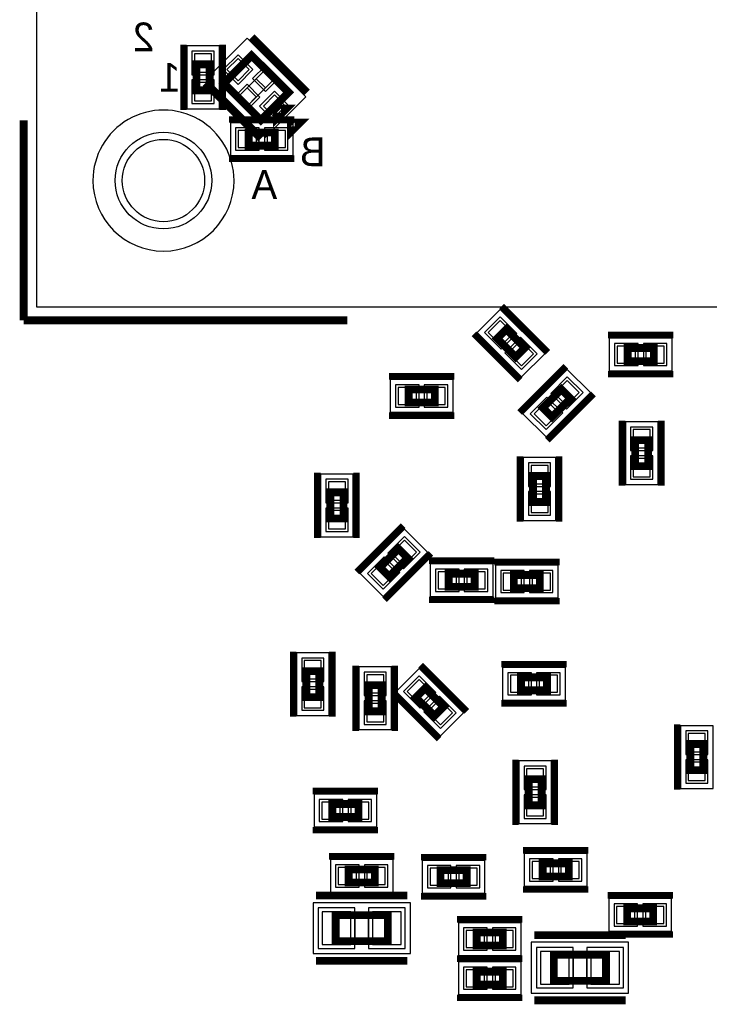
# Model space of a CAD drawing. Extents: x -10 to 137, y -32 to 198.
# Tile 29 of 64: x 52 to 66, y 54 to 73. Entities that reach past the tile are written whole.
import ezdxf

# ---------------------------------------------------------------- set-up
doc = ezdxf.new("R2010")
doc.units = 0
for name, color, linetype in [('PG_ASSEMBLY_BOTTOM', 52, 'CONTINUOUS'), ('PG_DFA_BOUND_BOTTOM', 254, 'CONTINUOUS'), ('PG_PASTEMASK_BOTTOM', 132, 'CONTINUOUS'), ('PG_PLACE_BOUND_BOTTOM', 73, 'CONTINUOUS'), ('PG_SILKSCREEN_BOTTOM', 2, 'CONTINUOUS'), ('PG_SOLDERMASK_BOTTOM', 212, 'CONTINUOUS'), ('PIN_BOTTOM', 2, 'CONTINUOUS'), ('PIN_PASTEMASK_BOTTOM', 132, 'CONTINUOUS'), ('PIN_SOLDERMASK_BOTTOM', 212, 'CONTINUOUS'), ('RKO_ALL', 40, 'CONTINUOUS'), ('VKO_BOTTOM', 173, 'CONTINUOUS')]:
    doc.layers.add(name, color=color, linetype=linetype)

msp = doc.modelspace()

# ---------------------------------------------------------------- linework, layer by layer
at = {"layer": 'PG_ASSEMBLY_BOTTOM', "const_width": 0.1524}
for points in [[(57.089548, 70.804786), (56.370982, 71.523352), (56.909716, 72.062086), (57.628282, 71.34352), (57.089548, 70.804786)], [(56.092852, 71.89216), (56.092852, 71.383906), (55.838852, 71.383906), (55.838852, 71.89216), (56.092852, 71.89216)], [(57.403746, 70.849744), (57.583324, 71.029322), (57.403746, 71.029322), (57.403746, 70.849744)], [(57.361582, 70.309486), (56.853582, 70.309486), (56.853582, 70.563486), (57.361582, 70.563486), (57.361582, 70.309486)], [(62.040516, 66.198242), (61.681106, 66.557652), (61.860684, 66.73723), (62.220094, 66.37782), (62.040516, 66.198242)], [(64.727074, 66.118486), (64.219074, 66.118486), (64.219074, 66.372486), (64.727074, 66.372486), (64.727074, 66.118486)], [(60.469526, 65.312798), (59.961526, 65.312798), (59.961526, 65.566798), (60.469526, 65.566798), (60.469526, 65.312798)], [(62.570106, 65.20942), (62.929516, 65.56883), (63.109094, 65.389252), (62.749684, 65.029842), (62.570106, 65.20942)], [(64.36487, 64.073786), (64.36487, 64.581786), (64.61887, 64.581786), (64.61887, 64.073786), (64.36487, 64.073786)], [(62.379352, 63.376302), (62.379352, 63.884302), (62.633352, 63.884302), (62.633352, 63.376302), (62.379352, 63.376302)], [(58.44032, 63.057786), (58.44032, 63.565786), (58.69432, 63.565786), (58.69432, 63.057786), (58.44032, 63.057786)], [(59.405774, 62.10681), (59.765184, 62.465966), (59.944762, 62.286388), (59.585352, 61.927232), (59.405774, 62.10681)], [(60.738512, 61.982604), (61.246512, 61.982604), (61.246512, 61.728604), (60.738512, 61.728604), (60.738512, 61.982604)], [(62.005464, 61.957204), (62.513464, 61.957204), (62.513464, 61.703204), (62.005464, 61.703204), (62.005464, 61.957204)], [(57.97169, 59.580526), (57.97169, 60.088526), (58.22569, 60.088526), (58.22569, 59.580526), (57.97169, 59.580526)], [(62.14491, 59.968892), (62.65291, 59.968892), (62.65291, 59.714892), (62.14491, 59.714892), (62.14491, 59.968892)], [(59.438286, 59.815222), (59.43854, 59.306968), (59.18454, 59.306968), (59.184286, 59.815222), (59.438286, 59.815222)], [(60.283344, 59.755024), (60.6425, 59.395868), (60.462922, 59.21629), (60.103766, 59.575446), (60.283344, 59.755024)], [(65.43675, 58.162952), (65.43675, 58.670952), (65.69075, 58.670952), (65.69075, 58.162952), (65.43675, 58.162952)], [(62.548008, 57.986422), (62.548008, 57.478422), (62.294008, 57.478422), (62.294008, 57.986422), (62.548008, 57.986422)], [(58.987436, 57.249568), (58.479436, 57.249568), (58.479436, 57.503568), (58.987436, 57.503568), (58.987436, 57.249568)], [(58.79592, 56.231282), (59.30392, 56.231282), (59.30392, 55.977282), (58.79592, 55.977282), (58.79592, 56.231282)], [(63.07455, 56.094376), (62.56655, 56.094376), (62.56655, 56.348376), (63.07455, 56.348376), (63.07455, 56.094376)], [(60.582048, 56.216804), (61.090048, 56.216804), (61.090048, 55.962804), (60.582048, 55.962804), (60.582048, 56.216804)], [(64.71666, 55.218838), (64.20866, 55.218838), (64.20866, 55.472838), (64.71666, 55.472838), (64.71666, 55.218838)], [(59.55792, 54.834282), (58.54192, 54.834282), (58.54192, 55.342282), (59.55792, 55.342282), (59.55792, 54.834282)], [(61.79312, 54.750716), (61.28512, 54.750716), (61.28512, 55.004716), (61.79312, 55.004716), (61.79312, 54.750716)], [(62.78372, 54.572916), (63.79972, 54.572916), (63.79972, 54.064916), (62.78372, 54.064916), (62.78372, 54.572916)], [(61.28512, 54.242716), (61.79312, 54.242716), (61.79312, 53.988716), (61.28512, 53.988716), (61.28512, 54.242716)]]:
    msp.add_lwpolyline(points, dxfattribs=at)
at = {"layer": 'PG_DFA_BOUND_BOTTOM'}
for points in [[(57.173368, 70.469252), (57.963816, 71.2597), (56.825896, 72.39762), (56.035448, 71.607172)], [(56.283352, 72.248268), (55.648606, 72.248268), (55.648606, 71.028052), (56.283352, 71.028052)], [(57.71769, 70.118986), (57.71769, 70.753986), (56.497474, 70.753986), (56.497474, 70.118986)], [(62.15761, 65.811908), (62.606428, 66.260726), (61.74359, 67.123564), (61.294772, 66.674746)], [(65.083182, 65.927986), (65.083182, 66.562986), (63.862966, 66.562986), (63.862966, 65.927986)], [(62.183772, 65.092326), (62.63259, 64.643508), (63.495428, 65.506346), (63.04661, 65.955164)], [(60.825634, 65.122298), (60.825634, 65.757298), (59.605418, 65.757298), (59.605418, 65.122298)], [(64.17437, 63.717678), (64.80937, 63.717678), (64.80937, 64.937894), (64.17437, 64.937894)], [(62.188852, 63.020194), (62.823852, 63.020194), (62.823852, 64.24041), (62.188852, 64.24041)], [(58.24982, 62.701678), (58.88482, 62.701678), (58.88482, 63.921894), (58.24982, 63.921894)], [(59.01944, 61.989716), (59.468258, 61.540644), (60.331096, 62.403482), (59.882278, 62.852554)], [(60.382404, 62.173104), (60.382404, 61.538104), (61.60262, 61.538104), (61.60262, 62.173104)], [(61.649356, 62.147704), (61.649356, 61.512704), (62.869572, 61.512704), (62.869572, 62.147704)], [(57.78119, 59.224418), (58.41619, 59.224418), (58.41619, 60.444634), (57.78119, 60.444634)], [(59.628786, 60.17133), (58.99404, 60.171076), (58.99404, 58.95086), (59.628786, 58.951114)], [(60.16625, 60.141612), (59.717178, 59.69254), (60.580016, 58.829702), (61.029088, 59.278774)], [(61.788802, 60.159392), (61.788802, 59.524392), (63.009018, 59.524392), (63.009018, 60.159392)], [(65.24625, 57.806844), (65.88125, 57.806844), (65.88125, 59.02706), (65.24625, 59.02706)], [(62.738508, 58.34253), (62.103508, 58.34253), (62.103508, 57.122314), (62.738508, 57.122314)], [(59.343544, 57.059068), (59.343544, 57.694068), (58.123328, 57.694068), (58.123328, 57.059068)], [(63.430658, 55.903876), (63.430658, 56.538876), (62.210442, 56.538876), (62.210442, 55.903876)], [(58.439812, 56.421782), (58.439812, 55.786782), (59.660028, 55.786782), (59.660028, 56.421782)], [(60.22594, 56.407304), (60.22594, 55.772304), (61.446156, 55.772304), (61.446156, 56.407304)], [(59.997086, 54.592982), (59.997086, 55.583582), (58.102754, 55.583582), (58.102754, 54.592982)], [(65.072768, 55.028338), (65.072768, 55.663338), (63.852552, 55.663338), (63.852552, 55.028338)], [(62.149228, 54.560216), (62.149228, 55.195216), (60.929012, 55.195216), (60.929012, 54.560216)], [(62.344554, 54.814216), (62.344554, 53.823616), (64.238886, 53.823616), (64.238886, 54.814216)], [(60.929012, 54.433216), (60.929012, 53.798216), (62.149228, 53.798216), (62.149228, 54.433216)]]:
    msp.add_lwpolyline(points, close=True, dxfattribs=at)
at = {"layer": 'PG_PASTEMASK_BOTTOM'}
for points in [[(57.176416, 71.433436), (57.3532, 71.61022), (57.176416, 71.787004), (56.999632, 71.61022)], [(56.822848, 71.079868), (56.999632, 71.256652), (56.822848, 71.433436), (56.646064, 71.256652)]]:
    msp.add_lwpolyline(points, close=True, dxfattribs=at)
at = {"layer": 'PG_PLACE_BOUND_BOTTOM'}
for points in [[(78.385416, 67.16522), (52.731416, 67.16522), (52.731416, 92.81922), (78.385416, 92.81922)], [(57.089548, 70.804786), (56.370982, 71.523352), (56.909716, 72.062086), (57.628282, 71.34352)], [(56.092852, 71.89216), (56.092852, 71.383906), (55.838852, 71.383906), (55.838852, 71.89216)], [(57.361582, 70.309486), (56.853582, 70.309486), (56.853582, 70.563486), (57.361582, 70.563486)], [(62.040516, 66.198242), (61.681106, 66.557652), (61.860684, 66.73723), (62.220094, 66.37782)], [(64.727074, 66.118486), (64.219074, 66.118486), (64.219074, 66.372486), (64.727074, 66.372486)], [(60.469526, 65.312798), (59.961526, 65.312798), (59.961526, 65.566798), (60.469526, 65.566798)], [(62.570106, 65.20942), (62.929516, 65.56883), (63.109094, 65.389252), (62.749684, 65.029842)], [(64.36487, 64.073786), (64.36487, 64.581786), (64.61887, 64.581786), (64.61887, 64.073786)], [(62.379352, 63.376302), (62.379352, 63.884302), (62.633352, 63.884302), (62.633352, 63.376302)], [(58.44032, 63.057786), (58.44032, 63.565786), (58.69432, 63.565786), (58.69432, 63.057786)], [(59.405774, 62.10681), (59.765184, 62.465966), (59.944762, 62.286388), (59.585352, 61.927232)], [(60.738512, 61.982604), (61.246512, 61.982604), (61.246512, 61.728604), (60.738512, 61.728604)], [(62.005464, 61.957204), (62.513464, 61.957204), (62.513464, 61.703204), (62.005464, 61.703204)], [(57.97169, 59.580526), (57.97169, 60.088526), (58.22569, 60.088526), (58.22569, 59.580526)], [(62.14491, 59.968892), (62.65291, 59.968892), (62.65291, 59.714892), (62.14491, 59.714892)], [(59.438286, 59.815222), (59.43854, 59.306968), (59.18454, 59.306968), (59.184286, 59.815222)], [(60.283344, 59.755024), (60.6425, 59.395868), (60.462922, 59.21629), (60.103766, 59.575446)], [(65.43675, 58.162952), (65.43675, 58.670952), (65.69075, 58.670952), (65.69075, 58.162952)], [(62.548008, 57.986422), (62.548008, 57.478422), (62.294008, 57.478422), (62.294008, 57.986422)], [(58.987436, 57.249568), (58.479436, 57.249568), (58.479436, 57.503568), (58.987436, 57.503568)], [(63.07455, 56.094376), (62.56655, 56.094376), (62.56655, 56.348376), (63.07455, 56.348376)], [(58.79592, 56.231282), (59.30392, 56.231282), (59.30392, 55.977282), (58.79592, 55.977282)], [(60.582048, 56.216804), (61.090048, 56.216804), (61.090048, 55.962804), (60.582048, 55.962804)], [(64.71666, 55.218838), (64.20866, 55.218838), (64.20866, 55.472838), (64.71666, 55.472838)], [(59.55792, 54.834282), (58.54192, 54.834282), (58.54192, 55.342282), (59.55792, 55.342282)], [(61.79312, 54.750716), (61.28512, 54.750716), (61.28512, 55.004716), (61.79312, 55.004716)], [(62.78372, 54.572916), (63.79972, 54.572916), (63.79972, 54.064916), (62.78372, 54.064916)], [(61.28512, 54.242716), (61.79312, 54.242716), (61.79312, 53.988716), (61.28512, 53.988716)]]:
    msp.add_lwpolyline(points, close=True, dxfattribs=at)
at = {"layer": 'PG_SILKSCREEN_BOTTOM'}
for points, const_width in [([(57.987438, 71.34352), (56.909716, 72.421242)], 0.1524), ([(55.585106, 72.272906), (55.585106, 71.00316)], 0.127), ([(56.346852, 72.272906), (56.346852, 71.00316)], 0.127), ([(57.089548, 70.44563), (56.011826, 71.523352)], 0.1524), ([(52.477416, 66.91122), (52.477416, 70.803516)], 0.1524), ([(57.742582, 70.817486), (56.472582, 70.817486)], 0.127), ([(57.67324, 70.58025), (57.852818, 70.759828), (57.67324, 70.759828), (57.67324, 70.58025)], 0.1524), ([(57.742582, 70.055486), (56.472582, 70.055486)], 0.127), ([(62.668912, 66.288158), (61.771022, 67.186048)], 0.127), ([(58.77052, 66.91122), (52.477416, 66.91122)], 0.1524), ([(62.130178, 65.749424), (61.232288, 66.647314)], 0.127), ([(65.108074, 66.626486), (63.838074, 66.626486)], 0.127), ([(62.121288, 65.119758), (63.019178, 66.017648)], 0.127), ([(60.850526, 65.820798), (59.580526, 65.820798)], 0.127), ([(65.108074, 65.864486), (63.838074, 65.864486)], 0.127), ([(62.660022, 64.581024), (63.557912, 65.478914)], 0.127), ([(60.850526, 65.058798), (59.580526, 65.058798)], 0.127), ([(64.11087, 63.692786), (64.11087, 64.962786)], 0.127), ([(64.87287, 63.692786), (64.87287, 64.962786)], 0.127), ([(62.125352, 62.995302), (62.125352, 64.265302)], 0.127), ([(62.887352, 62.995302), (62.887352, 64.265302)], 0.127), ([(58.18632, 62.676786), (58.18632, 63.946786)], 0.127), ([(58.94832, 62.676786), (58.94832, 63.946786)], 0.127), ([(58.956956, 62.017148), (59.854846, 62.915038)], 0.127), ([(59.49569, 61.47816), (60.39358, 62.376304)], 0.127), ([(60.357512, 62.236604), (61.627512, 62.236604)], 0.127), ([(61.624464, 62.211204), (62.894464, 62.211204)], 0.127), ([(60.357512, 61.474604), (61.627512, 61.474604)], 0.127), ([(61.624464, 61.449204), (62.894464, 61.449204)], 0.127), ([(57.71769, 59.199526), (57.71769, 60.469526)], 0.127), ([(58.47969, 59.199526), (58.47969, 60.469526)], 0.127), ([(58.93054, 60.196222), (58.93054, 58.926222)], 0.127), ([(59.69254, 60.196222), (59.692286, 58.926222)], 0.127), ([(60.193428, 60.204096), (61.091572, 59.306206)], 0.127), ([(61.76391, 60.222892), (63.03391, 60.222892)], 0.127), ([(59.654694, 59.665362), (60.552584, 58.767218)], 0.127), ([(61.76391, 59.460892), (63.03391, 59.460892)], 0.127), ([(65.18275, 57.781952), (65.18275, 59.051952)], 0.127), ([(62.040008, 58.367422), (62.040008, 57.097422)], 0.127), ([(62.802008, 58.367422), (62.802008, 57.097422)], 0.127), ([(59.368436, 57.757568), (58.098436, 57.757568)], 0.127), ([(59.368436, 56.995568), (58.098436, 56.995568)], 0.127), ([(58.41492, 56.485282), (59.68492, 56.485282)], 0.127), ([(60.201048, 56.470804), (61.471048, 56.470804)], 0.127), ([(63.45555, 56.602376), (62.18555, 56.602376)], 0.127), ([(59.93892, 55.723282), (58.16092, 55.723282)], 0.1524), ([(58.41492, 55.723282), (59.68492, 55.723282)], 0.127), ([(60.201048, 55.708804), (61.471048, 55.708804)], 0.127), ([(63.45555, 55.840376), (62.18555, 55.840376)], 0.127), ([(65.09766, 55.726838), (63.82766, 55.726838)], 0.127), ([(62.17412, 55.258716), (60.90412, 55.258716)], 0.127), ([(62.40272, 54.953916), (64.18072, 54.953916)], 0.1524), ([(65.09766, 54.964838), (63.82766, 54.964838)], 0.127), ([(59.93892, 54.453282), (58.16092, 54.453282)], 0.1524), ([(62.17412, 54.496716), (60.90412, 54.496716)], 0.127), ([(60.90412, 54.496716), (62.17412, 54.496716)], 0.127), ([(60.90412, 53.734716), (62.17412, 53.734716)], 0.127), ([(62.40272, 53.683916), (64.18072, 53.683916)], 0.1524)]:
    msp.add_lwpolyline(points, dxfattribs=dict(at, const_width=const_width))
at = {"layer": 'PG_SOLDERMASK_BOTTOM'}
for points in [[(57.17921, 71.361554), (57.43067, 71.613014), (57.17921, 71.864474), (56.92775, 71.613014)], [(56.820054, 71.002398), (57.071514, 71.253858), (56.820054, 71.505318), (56.568594, 71.253858)]]:
    msp.add_lwpolyline(points, close=True, dxfattribs=at)
at = {"layer": 'PIN_BOTTOM'}
for points in [[(56.130952, 72.095868), (55.800752, 72.095868), (55.800752, 71.740268), (56.130952, 71.740268)], [(56.646064, 71.571478), (56.86159, 71.787004), (56.646064, 72.00253), (56.430538, 71.787004)], [(56.820027, 71.074226), (57.358842, 71.613041), (57.179237, 71.792646), (56.640422, 71.253831)], [(56.130952, 71.536052), (55.800752, 71.536052), (55.800752, 71.180452), (56.130952, 71.180452)], [(57.3532, 70.864342), (57.568726, 71.079868), (57.3532, 71.295394), (57.137674, 71.079868)], [(57.005474, 70.271386), (57.005474, 70.601586), (56.649874, 70.601586), (56.649874, 70.271386)], [(57.56529, 70.271386), (57.56529, 70.601586), (57.20969, 70.601586), (57.20969, 70.271386)], [(61.761714, 66.423135), (61.995201, 66.656622), (61.743754, 66.908069), (61.510267, 66.674582)], [(62.157446, 66.027403), (62.390933, 66.26089), (62.139486, 66.512337), (61.905999, 66.27885)], [(64.370966, 66.080386), (64.370966, 66.410586), (64.015366, 66.410586), (64.015366, 66.080386)], [(64.930782, 66.080386), (64.930782, 66.410586), (64.575182, 66.410586), (64.575182, 66.080386)], [(62.794999, 65.488222), (63.028486, 65.254735), (63.279933, 65.506182), (63.046446, 65.739669)], [(60.113418, 65.274698), (60.113418, 65.604898), (59.757818, 65.604898), (59.757818, 65.274698)], [(60.673234, 65.274698), (60.673234, 65.604898), (60.317634, 65.604898), (60.317634, 65.274698)], [(62.399267, 65.09249), (62.632754, 64.859003), (62.884201, 65.11045), (62.650714, 65.343937)], [(64.32677, 64.429894), (64.65697, 64.429894), (64.65697, 64.785494), (64.32677, 64.785494)], [(64.32677, 63.870078), (64.65697, 63.870078), (64.65697, 64.225678), (64.32677, 64.225678)], [(62.341252, 63.73241), (62.671452, 63.73241), (62.671452, 64.08801), (62.341252, 64.08801)], [(58.40222, 63.413894), (58.73242, 63.413894), (58.73242, 63.769494), (58.40222, 63.769494)], [(62.341252, 63.172594), (62.671452, 63.172594), (62.671452, 63.528194), (62.341252, 63.528194)], [(58.40222, 62.854078), (58.73242, 62.854078), (58.73242, 63.209678), (58.40222, 63.209678)], [(59.630667, 62.385612), (59.864154, 62.152125), (60.115601, 62.403572), (59.882114, 62.637059)], [(59.234935, 61.98988), (59.468422, 61.756393), (59.719869, 62.00784), (59.486382, 62.241327)], [(60.534804, 62.020704), (60.534804, 61.690504), (60.890404, 61.690504), (60.890404, 62.020704)], [(61.09462, 62.020704), (61.09462, 61.690504), (61.45022, 61.690504), (61.45022, 62.020704)], [(61.801756, 61.995304), (61.801756, 61.665104), (62.157356, 61.665104), (62.157356, 61.995304)], [(62.361572, 61.995304), (62.361572, 61.665104), (62.717172, 61.665104), (62.717172, 61.995304)], [(57.93359, 59.936634), (58.26379, 59.936634), (58.26379, 60.292234), (57.93359, 60.292234)], [(59.476386, 60.018676), (59.146186, 60.018676), (59.146186, 59.663076), (59.476386, 59.663076)], [(61.941202, 60.006992), (61.941202, 59.676792), (62.296802, 59.676792), (62.296802, 60.006992)], [(62.501018, 60.006992), (62.501018, 59.676792), (62.856618, 59.676792), (62.856618, 60.006992)], [(60.16616, 59.926117), (59.932673, 59.69263), (60.18412, 59.441183), (60.417607, 59.67467)], [(57.93359, 59.376818), (58.26379, 59.376818), (58.26379, 59.732418), (57.93359, 59.732418)], [(59.476386, 59.45886), (59.146186, 59.45886), (59.146186, 59.10326), (59.476386, 59.10326)], [(60.561892, 59.530385), (60.328405, 59.296898), (60.579852, 59.045451), (60.813339, 59.278938)], [(65.39865, 58.51906), (65.72885, 58.51906), (65.72885, 58.87466), (65.39865, 58.87466)], [(65.39865, 57.959244), (65.72885, 57.959244), (65.72885, 58.314844), (65.39865, 58.314844)], [(62.586108, 58.19013), (62.255908, 58.19013), (62.255908, 57.83453), (62.586108, 57.83453)], [(58.631328, 57.211468), (58.631328, 57.541668), (58.275728, 57.541668), (58.275728, 57.211468)], [(59.191144, 57.211468), (59.191144, 57.541668), (58.835544, 57.541668), (58.835544, 57.211468)], [(62.586108, 57.630314), (62.255908, 57.630314), (62.255908, 57.274714), (62.586108, 57.274714)], [(62.718442, 56.056276), (62.718442, 56.386476), (62.362842, 56.386476), (62.362842, 56.056276)], [(63.278258, 56.056276), (63.278258, 56.386476), (62.922658, 56.386476), (62.922658, 56.056276)], [(58.592212, 56.269382), (58.592212, 55.939182), (58.947812, 55.939182), (58.947812, 56.269382)], [(59.152028, 56.269382), (59.152028, 55.939182), (59.507628, 55.939182), (59.507628, 56.269382)], [(60.37834, 56.254904), (60.37834, 55.924704), (60.73394, 55.924704), (60.73394, 56.254904)], [(60.938156, 56.254904), (60.938156, 55.924704), (61.293756, 55.924704), (61.293756, 56.254904)], [(58.839354, 54.770782), (58.839354, 55.405782), (58.280554, 55.405782), (58.280554, 54.770782)], [(59.819286, 54.770782), (59.819286, 55.405782), (59.260486, 55.405782), (59.260486, 54.770782)], [(64.360552, 55.180738), (64.360552, 55.510938), (64.004952, 55.510938), (64.004952, 55.180738)], [(64.920368, 55.180738), (64.920368, 55.510938), (64.564768, 55.510938), (64.564768, 55.180738)], [(61.437012, 54.712616), (61.437012, 55.042816), (61.081412, 55.042816), (61.081412, 54.712616)], [(61.996828, 54.712616), (61.996828, 55.042816), (61.641228, 55.042816), (61.641228, 54.712616)], [(62.522354, 54.636416), (62.522354, 54.001416), (63.081154, 54.001416), (63.081154, 54.636416)], [(63.502286, 54.636416), (63.502286, 54.001416), (64.061086, 54.001416), (64.061086, 54.636416)], [(61.081412, 54.280816), (61.081412, 53.950616), (61.437012, 53.950616), (61.437012, 54.280816)], [(61.641228, 54.280816), (61.641228, 53.950616), (61.996828, 53.950616), (61.996828, 54.280816)]]:
    msp.add_lwpolyline(points, close=True, dxfattribs=at)
msp.add_circle((55.195978, 69.629782), 0.8001, dxfattribs=at)
at = {"layer": 'PIN_PASTEMASK_BOTTOM'}
for points in [[(56.130952, 72.095868), (55.800752, 72.095868), (55.800752, 71.740268), (56.130952, 71.740268)], [(56.646064, 71.571478), (56.86159, 71.787004), (56.646064, 72.00253), (56.430538, 71.787004)], [(56.130952, 71.536052), (55.800752, 71.536052), (55.800752, 71.180452), (56.130952, 71.180452)], [(57.3532, 70.864342), (57.568726, 71.079868), (57.3532, 71.295394), (57.137674, 71.079868)], [(57.005474, 70.271386), (57.005474, 70.601586), (56.649874, 70.601586), (56.649874, 70.271386)], [(57.56529, 70.271386), (57.56529, 70.601586), (57.20969, 70.601586), (57.20969, 70.271386)], [(61.761714, 66.423135), (61.995201, 66.656622), (61.743754, 66.908069), (61.510267, 66.674582)], [(62.157446, 66.027403), (62.390933, 66.26089), (62.139486, 66.512337), (61.905999, 66.27885)], [(64.370966, 66.080386), (64.370966, 66.410586), (64.015366, 66.410586), (64.015366, 66.080386)], [(64.930782, 66.080386), (64.930782, 66.410586), (64.575182, 66.410586), (64.575182, 66.080386)], [(62.794999, 65.488222), (63.028486, 65.254735), (63.279933, 65.506182), (63.046446, 65.739669)], [(60.113418, 65.274698), (60.113418, 65.604898), (59.757818, 65.604898), (59.757818, 65.274698)], [(60.673234, 65.274698), (60.673234, 65.604898), (60.317634, 65.604898), (60.317634, 65.274698)], [(62.399267, 65.09249), (62.632754, 64.859003), (62.884201, 65.11045), (62.650714, 65.343937)], [(64.32677, 64.429894), (64.65697, 64.429894), (64.65697, 64.785494), (64.32677, 64.785494)], [(64.32677, 63.870078), (64.65697, 63.870078), (64.65697, 64.225678), (64.32677, 64.225678)], [(62.341252, 63.73241), (62.671452, 63.73241), (62.671452, 64.08801), (62.341252, 64.08801)], [(58.40222, 63.413894), (58.73242, 63.413894), (58.73242, 63.769494), (58.40222, 63.769494)], [(62.341252, 63.172594), (62.671452, 63.172594), (62.671452, 63.528194), (62.341252, 63.528194)], [(58.40222, 62.854078), (58.73242, 62.854078), (58.73242, 63.209678), (58.40222, 63.209678)], [(59.630667, 62.385612), (59.864154, 62.152125), (60.115601, 62.403572), (59.882114, 62.637059)], [(59.234935, 61.98988), (59.468422, 61.756393), (59.719869, 62.00784), (59.486382, 62.241327)], [(60.534804, 62.020704), (60.534804, 61.690504), (60.890404, 61.690504), (60.890404, 62.020704)], [(61.09462, 62.020704), (61.09462, 61.690504), (61.45022, 61.690504), (61.45022, 62.020704)], [(61.801756, 61.995304), (61.801756, 61.665104), (62.157356, 61.665104), (62.157356, 61.995304)], [(62.361572, 61.995304), (62.361572, 61.665104), (62.717172, 61.665104), (62.717172, 61.995304)], [(57.93359, 59.936634), (58.26379, 59.936634), (58.26379, 60.292234), (57.93359, 60.292234)], [(59.476386, 60.018676), (59.146186, 60.018676), (59.146186, 59.663076), (59.476386, 59.663076)], [(61.941202, 60.006992), (61.941202, 59.676792), (62.296802, 59.676792), (62.296802, 60.006992)], [(62.501018, 60.006992), (62.501018, 59.676792), (62.856618, 59.676792), (62.856618, 60.006992)], [(60.16616, 59.926117), (59.932673, 59.69263), (60.18412, 59.441183), (60.417607, 59.67467)], [(57.93359, 59.376818), (58.26379, 59.376818), (58.26379, 59.732418), (57.93359, 59.732418)], [(59.476386, 59.45886), (59.146186, 59.45886), (59.146186, 59.10326), (59.476386, 59.10326)], [(60.561892, 59.530385), (60.328405, 59.296898), (60.579852, 59.045451), (60.813339, 59.278938)], [(65.39865, 58.51906), (65.72885, 58.51906), (65.72885, 58.87466), (65.39865, 58.87466)], [(65.39865, 57.959244), (65.72885, 57.959244), (65.72885, 58.314844), (65.39865, 58.314844)], [(62.586108, 58.19013), (62.255908, 58.19013), (62.255908, 57.83453), (62.586108, 57.83453)], [(58.631328, 57.211468), (58.631328, 57.541668), (58.275728, 57.541668), (58.275728, 57.211468)], [(59.191144, 57.211468), (59.191144, 57.541668), (58.835544, 57.541668), (58.835544, 57.211468)], [(62.586108, 57.630314), (62.255908, 57.630314), (62.255908, 57.274714), (62.586108, 57.274714)], [(62.718442, 56.056276), (62.718442, 56.386476), (62.362842, 56.386476), (62.362842, 56.056276)], [(63.278258, 56.056276), (63.278258, 56.386476), (62.922658, 56.386476), (62.922658, 56.056276)], [(58.592212, 56.269382), (58.592212, 55.939182), (58.947812, 55.939182), (58.947812, 56.269382)], [(59.152028, 56.269382), (59.152028, 55.939182), (59.507628, 55.939182), (59.507628, 56.269382)], [(60.37834, 56.254904), (60.37834, 55.924704), (60.73394, 55.924704), (60.73394, 56.254904)], [(60.938156, 56.254904), (60.938156, 55.924704), (61.293756, 55.924704), (61.293756, 56.254904)], [(58.839354, 54.770782), (58.839354, 55.405782), (58.280554, 55.405782), (58.280554, 54.770782)], [(59.819286, 54.770782), (59.819286, 55.405782), (59.260486, 55.405782), (59.260486, 54.770782)], [(64.360552, 55.180738), (64.360552, 55.510938), (64.004952, 55.510938), (64.004952, 55.180738)], [(64.920368, 55.180738), (64.920368, 55.510938), (64.564768, 55.510938), (64.564768, 55.180738)], [(61.437012, 54.712616), (61.437012, 55.042816), (61.081412, 55.042816), (61.081412, 54.712616)], [(61.996828, 54.712616), (61.996828, 55.042816), (61.641228, 55.042816), (61.641228, 54.712616)], [(62.522354, 54.636416), (62.522354, 54.001416), (63.081154, 54.001416), (63.081154, 54.636416)], [(63.502286, 54.636416), (63.502286, 54.001416), (64.061086, 54.001416), (64.061086, 54.636416)], [(61.081412, 54.280816), (61.081412, 53.950616), (61.437012, 53.950616), (61.437012, 54.280816)], [(61.641228, 54.280816), (61.641228, 53.950616), (61.996828, 53.950616), (61.996828, 54.280816)]]:
    msp.add_lwpolyline(points, close=True, dxfattribs=at)
at = {"layer": 'PIN_SOLDERMASK_BOTTOM'}
for points in [[(56.181752, 72.146668), (55.749952, 72.146668), (55.749952, 71.689468), (56.181752, 71.689468)], [(56.646064, 71.499636), (56.933432, 71.787004), (56.646064, 72.074372), (56.358696, 71.787004)], [(56.181752, 71.586852), (55.749952, 71.586852), (55.749952, 71.129652), (56.181752, 71.129652)], [(57.3532, 70.7925), (57.640568, 71.079868), (57.3532, 71.367236), (57.065832, 71.079868)], [(57.056274, 70.220586), (57.056274, 70.652386), (56.599074, 70.652386), (56.599074, 70.220586)], [(57.61609, 70.220586), (57.61609, 70.652386), (57.15889, 70.652386), (57.15889, 70.220586)], [(61.761714, 66.351293), (62.067043, 66.656622), (61.743754, 66.979911), (61.438425, 66.674582)], [(62.157446, 65.955561), (62.462775, 66.26089), (62.139486, 66.584179), (61.834157, 66.27885)], [(64.421766, 66.029586), (64.421766, 66.461386), (63.964566, 66.461386), (63.964566, 66.029586)], [(64.981582, 66.029586), (64.981582, 66.461386), (64.524382, 66.461386), (64.524382, 66.029586)], [(62.723157, 65.488222), (63.028486, 65.182893), (63.351775, 65.506182), (63.046446, 65.811511)], [(60.164218, 65.223898), (60.164218, 65.655698), (59.707018, 65.655698), (59.707018, 65.223898)], [(60.724034, 65.223898), (60.724034, 65.655698), (60.266834, 65.655698), (60.266834, 65.223898)], [(62.327425, 65.09249), (62.632754, 64.787161), (62.956043, 65.11045), (62.650714, 65.415779)], [(64.27597, 64.379094), (64.70777, 64.379094), (64.70777, 64.836294), (64.27597, 64.836294)], [(64.27597, 63.819278), (64.70777, 63.819278), (64.70777, 64.276478), (64.27597, 64.276478)], [(62.290452, 63.68161), (62.722252, 63.68161), (62.722252, 64.13881), (62.290452, 64.13881)], [(58.35142, 63.363094), (58.78322, 63.363094), (58.78322, 63.820294), (58.35142, 63.820294)], [(62.290452, 63.121794), (62.722252, 63.121794), (62.722252, 63.578994), (62.290452, 63.578994)], [(58.35142, 62.803278), (58.78322, 62.803278), (58.78322, 63.260478), (58.35142, 63.260478)], [(59.558825, 62.385612), (59.864154, 62.080283), (60.187443, 62.403572), (59.882114, 62.708901)], [(59.163093, 61.98988), (59.468422, 61.684551), (59.791711, 62.00784), (59.486382, 62.313169)], [(60.484004, 62.071504), (60.484004, 61.639704), (60.941204, 61.639704), (60.941204, 62.071504)], [(61.04382, 62.071504), (61.04382, 61.639704), (61.50102, 61.639704), (61.50102, 62.071504)], [(61.750956, 62.046104), (61.750956, 61.614304), (62.208156, 61.614304), (62.208156, 62.046104)], [(62.310772, 62.046104), (62.310772, 61.614304), (62.767972, 61.614304), (62.767972, 62.046104)], [(57.88279, 59.885834), (58.31459, 59.885834), (58.31459, 60.343034), (57.88279, 60.343034)], [(59.527186, 60.069476), (59.095386, 60.069476), (59.095386, 59.612276), (59.527186, 59.612276)], [(60.16616, 59.997959), (59.860831, 59.69263), (60.18412, 59.369341), (60.489449, 59.67467)], [(61.890402, 60.057792), (61.890402, 59.625992), (62.347602, 59.625992), (62.347602, 60.057792)], [(62.450218, 60.057792), (62.450218, 59.625992), (62.907418, 59.625992), (62.907418, 60.057792)], [(57.88279, 59.326018), (58.31459, 59.326018), (58.31459, 59.783218), (57.88279, 59.783218)], [(60.561892, 59.602227), (60.256563, 59.296898), (60.579852, 58.973609), (60.885181, 59.278938)], [(59.527186, 59.50966), (59.095386, 59.50966), (59.095386, 59.05246), (59.527186, 59.05246)], [(65.34785, 58.46826), (65.77965, 58.46826), (65.77965, 58.92546), (65.34785, 58.92546)], [(62.636908, 58.24093), (62.205108, 58.24093), (62.205108, 57.78373), (62.636908, 57.78373)], [(65.34785, 57.908444), (65.77965, 57.908444), (65.77965, 58.365644), (65.34785, 58.365644)], [(62.636908, 57.681114), (62.205108, 57.681114), (62.205108, 57.223914), (62.636908, 57.223914)], [(58.682128, 57.160668), (58.682128, 57.592468), (58.224928, 57.592468), (58.224928, 57.160668)], [(59.241944, 57.160668), (59.241944, 57.592468), (58.784744, 57.592468), (58.784744, 57.160668)], [(58.541412, 56.320182), (58.541412, 55.888382), (58.998612, 55.888382), (58.998612, 56.320182)], [(59.101228, 56.320182), (59.101228, 55.888382), (59.558428, 55.888382), (59.558428, 56.320182)], [(60.32754, 56.305704), (60.32754, 55.873904), (60.78474, 55.873904), (60.78474, 56.305704)], [(60.887356, 56.305704), (60.887356, 55.873904), (61.344556, 55.873904), (61.344556, 56.305704)], [(62.769242, 56.005476), (62.769242, 56.437276), (62.312042, 56.437276), (62.312042, 56.005476)], [(63.329058, 56.005476), (63.329058, 56.437276), (62.871858, 56.437276), (62.871858, 56.005476)], [(64.411352, 55.129938), (64.411352, 55.561738), (63.954152, 55.561738), (63.954152, 55.129938)], [(64.971168, 55.129938), (64.971168, 55.561738), (64.513968, 55.561738), (64.513968, 55.129938)], [(58.915554, 54.694582), (58.915554, 55.481982), (58.204354, 55.481982), (58.204354, 54.694582)], [(59.895486, 54.694582), (59.895486, 55.481982), (59.184286, 55.481982), (59.184286, 54.694582)], [(61.487812, 54.661816), (61.487812, 55.093616), (61.030612, 55.093616), (61.030612, 54.661816)], [(62.047628, 54.661816), (62.047628, 55.093616), (61.590428, 55.093616), (61.590428, 54.661816)], [(62.446154, 54.712616), (62.446154, 53.925216), (63.157354, 53.925216), (63.157354, 54.712616)], [(63.426086, 54.712616), (63.426086, 53.925216), (64.137286, 53.925216), (64.137286, 54.712616)], [(61.030612, 54.331616), (61.030612, 53.899816), (61.487812, 53.899816), (61.487812, 54.331616)], [(61.590428, 54.331616), (61.590428, 53.899816), (62.047628, 53.899816), (62.047628, 54.331616)]]:
    msp.add_lwpolyline(points, close=True, dxfattribs=at)
msp.add_circle((55.195978, 69.629782), 0.9398, dxfattribs=at)
at = {"layer": 'RKO_ALL'}
msp.add_lwpolyline([(56.567578, 69.629782, 1), (53.824297, 69.629701, 1)], format="xyb", close=True, dxfattribs=at)
at = {"layer": 'VKO_BOTTOM'}
for points in [[(59.17692, 55.342282), (59.17692, 54.834282), (58.92292, 54.834282), (58.92292, 55.342282)], [(63.16472, 54.064916), (63.16472, 54.572916), (63.41872, 54.572916), (63.41872, 54.064916)]]:
    msp.add_lwpolyline(points, close=True, dxfattribs=at)

# ---------------------------------------------------------------- texts
at = {"layer": 'PG_SILKSCREEN_BOTTOM', "text_generation_flag": 2}
for s, p in [('2', (55.018432, 72.144636)), ('1', (55.526432, 71.357236)), ('B', (58.345832, 69.909436)), ('A', (57.406032, 69.274436))]:
    msp.add_text(s, height=0.5588, dxfattribs=at).set_placement(p)

doc.saveas('drawing.dxf')
